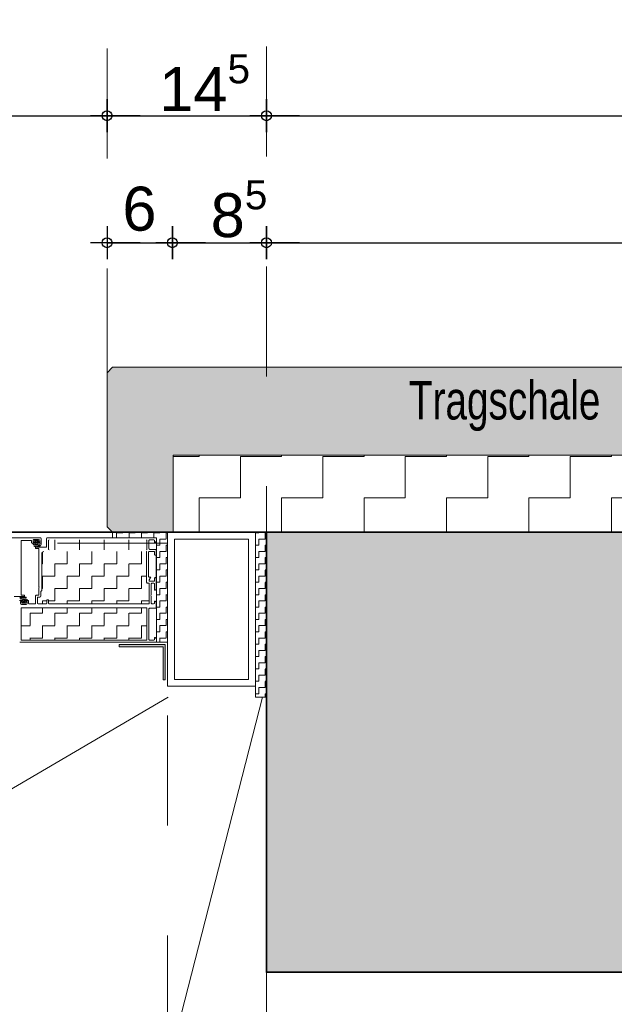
# Model space of a CAD drawing. Header units: metres. Extents: x 1333.9 to 1416.6, y -82.7 to -2.5.
# Tile 116 of 160: x 1412.799 to 1413.34, y -76.585 to -75.69. Entities that reach past the tile are written whole.
import ezdxf

# ---------------------------------------------------------------- set-up
doc = ezdxf.new("R2010")
doc.units = ezdxf.units.M
doc.header["$PDMODE"] = 65
for name, pattern in [('AUSGEZOGEN', [0]), ('GETRENNT2_S10', [0.225, 0.1, -0.05, 0, -0.025, 0, -0.05]), ('PUNKT2_S9', [0.0015, 0, -0.0015]), ('STRICHPUNKT2_S5', [0.5, 0.35, -0.05, 0.05, -0.05]), ('VERDECKT2_S2', [0.15, 0.1, -0.05])]:
    doc.linetypes.add(name, pattern=pattern)
for name, color, linetype, lineweight in [('XR$9$Achsen', 4, 'AUSGEZOGEN', 13), ('XR$9$Fenster', 3, 'AUSGEZOGEN', 18), ('XR$9$Maßlinie 1_50', 7, 'AUSGEZOGEN', 25), ('XR$9$Muster', 4, 'AUSGEZOGEN', 13), ('XR$9$Möblierung', 4, 'AUSGEZOGEN', 13), ('XR$9$SNL_D_BD_FL_250', 7, 'AUSGEZOGEN', 18), ('XR$9$Text 1_100', 3, 'AUSGEZOGEN', 18), ('XR$9$Türen', 3, 'AUSGEZOGEN', 18), ('XR$9$Wand Mauerwerk tr', 42, 'AUSGEZOGEN', 18)]:
    doc.layers.add(name, color=color, linetype=linetype, lineweight=lineweight)
doc.styles.add('ARIAL', font='arial.ttf')
doc.dimstyles.new('DIMSTYLE_14', dxfattribs={"dimtxt": 0.04, "dimasz": 0.03, "dimexe": 0, "dimexo": 1e-06, "dimgap": 0.02, "dimtad": 2, "dimdec": 1, "dimlfac": 100, "dimrnd": 0.5, "dimzin": 4, "dimdsep": 46, "dimtxsty": 'ARIAL', "dimblk1": 'ALL_ML_KREIS', "dimblk2": 'ALL_ML_KREIS', "dimsah": 1, "dimcen": 0, "dimse1": 1, "dimse2": 1, "dimclrd": 7, "dimclre": 7, "dimclrt": 7, "dimadec": 0, "dimazin": 0, "dimtfac": 1, "dimtdec": 0, "dimtix": 1, "dimtmove": 2, "dimatfit": 3, "dimfxl": 0, "dimtvp": 1.2, "dimtzin": 0, "dimlwd": 0, "dimlwe": 25, "dimarcsym": 0})
doc.dimstyles.new('DIMSTYLE_15', dxfattribs={"dimtxt": 0.04, "dimasz": 0.03, "dimexe": 0, "dimexo": 1e-06, "dimgap": 0.02, "dimtad": 2, "dimdec": 1, "dimlfac": 100, "dimrnd": 0.5, "dimzin": 4, "dimdsep": 46, "dimtxsty": 'ARIAL', "dimblk1": 'ALL_ML_KREIS', "dimblk2": 'ALL_ML_KREIS', "dimsah": 1, "dimcen": 0, "dimse1": 1, "dimse2": 1, "dimclrd": 7, "dimclre": 7, "dimclrt": 7, "dimadec": 0, "dimazin": 0, "dimtfac": 1, "dimtdec": 0, "dimtix": 1, "dimtmove": 2, "dimatfit": 3, "dimfxl": 0, "dimtzin": 0, "dimlwd": 0, "dimlwe": 25, "dimarcsym": 0})
doc.dimstyles.new('DIMSTYLE_25', dxfattribs={"dimtxt": 0.04, "dimasz": 0.03, "dimexe": 0, "dimexo": 1e-06, "dimgap": 0.02, "dimtad": 2, "dimrnd": 0.005, "dimzin": 4, "dimdsep": 46, "dimtxsty": 'ARIAL', "dimblk1": 'ALL_ML_KREIS', "dimblk2": 'ALL_ML_KREIS', "dimsah": 1, "dimcen": 0, "dimse1": 1, "dimse2": 1, "dimclrd": 7, "dimclre": 7, "dimclrt": 7, "dimadec": 0, "dimazin": 0, "dimtfac": 1, "dimtdec": 0, "dimtix": 1, "dimtmove": 2, "dimatfit": 3, "dimfxl": 0, "dimtzin": 0, "dimlwd": 0, "dimlwe": 25, "dimarcsym": 0})
doc.dimstyles.new('DIMSTYLE_28', dxfattribs={"dimtxt": 0.04, "dimasz": 0.03, "dimexe": 0, "dimexo": 1e-06, "dimgap": 0.02, "dimtad": 2, "dimrnd": 0.005, "dimzin": 4, "dimdsep": 46, "dimtxsty": 'ARIAL', "dimblk1": 'ALL_ML_KREIS', "dimblk2": 'ALL_ML_KREIS', "dimsah": 1, "dimcen": 0, "dimse1": 1, "dimse2": 1, "dimclrd": 7, "dimclre": 7, "dimclrt": 7, "dimadec": 0, "dimazin": 0, "dimtfac": 1, "dimtdec": 0, "dimtix": 1, "dimtmove": 2, "dimatfit": 3, "dimfxl": 0, "dimtzin": 0, "dimlwd": 0, "dimlwe": 25, "dimarcsym": 0})
doc.dimstyles.new('DIMSTYLE_36', dxfattribs={"dimtxt": 0.04, "dimasz": 0.03, "dimexe": 0, "dimexo": 1e-06, "dimgap": 0.02, "dimtad": 2, "dimdec": 3, "dimrnd": 0.005, "dimzin": 4, "dimdsep": 46, "dimtxsty": 'ARIAL', "dimblk1": 'ALL_ML_KREIS', "dimblk2": 'ALL_ML_KREIS', "dimsah": 1, "dimcen": 0, "dimse1": 1, "dimse2": 1, "dimclrd": 7, "dimclre": 7, "dimclrt": 7, "dimadec": 0, "dimazin": 0, "dimtfac": 1, "dimtdec": 0, "dimtix": 1, "dimtmove": 2, "dimatfit": 3, "dimfxl": 0, "dimtzin": 0, "dimlwd": 0, "dimlwe": 25, "dimarcsym": 0})
pattern_1 = [(90, (-0.01125, 0.01125), (-0.005625, 0.005625), [0.005625, -0.005625]), (180, (-0.01125, 0.01125), (-0.005625, -0.005625), [0.005625, -0.005625])]
pattern_2 = [(90, (-0.0225, 0.0225), (-0.01125, 0.01125), [0.01125, -0.01125]), (180, (-0.0225, 0.0225), (-0.01125, -0.01125), [0.01125, -0.01125])]

# ---------------------------------------------------------------- blocks, each defined once
blk = doc.blocks.new('ALL_ML_KREIS')
at = {"color": 0, "linetype": 'ByBlock', "lineweight": -2}
for p, q in [((0, -0.5), (0, 0.5)), ((-1, 0), (0.5, 0))]:
    blk.add_line(p, q, dxfattribs=at)
blk.add_circle((0, 0), 0.15, dxfattribs=at)
blk = doc.blocks.new('*D405')
at = {"layer": 'DEFPOINTS', "color": 7, "linetype": 'AUSGEZOGEN', "lineweight": 25, "transparency": 33554687}
for p in [(1411.66877, -75.77765), (1412.87877, -76.03731), (1411.66877, -76.13459)]:
    blk.add_point(p, dxfattribs=at)
at = {"layer": 'XR$9$Maßlinie 1_50', "color": 7, "linetype": 'AUSGEZOGEN', "lineweight": -2, "transparency": 33554687}
blk.add_line((1411.66877, -75.77765), (1412.87877, -75.77765), dxfattribs=at)
at = {"layer": 'XR$9$Maßlinie 1_50', "color": 7, "linetype": 'AUSGEZOGEN', "lineweight": 25, "transparency": 33554687, "xscale": 0.03, "yscale": 0.03, "zscale": 0.03, "rotation": 180}
blk.add_blockref('ALL_ML_KREIS', (1411.66877, -75.77765), dxfattribs=at)
at = {"layer": 'XR$9$Maßlinie 1_50', "color": 7, "linetype": 'AUSGEZOGEN', "lineweight": 25, "transparency": 33554687, "xscale": 0.03, "yscale": 0.03, "zscale": 0.03}
blk.add_blockref('ALL_ML_KREIS', (1412.87877, -75.77765), dxfattribs=at)
at = {"layer": 'XR$9$Maßlinie 1_50', "color": 7, "linetype": 'AUSGEZOGEN', "lineweight": 25, "transparency": 33554687, "insert": (1412.28052, -75.74765), "char_height": 0.04, "width": 0.16, "attachment_point": 5, "style": 'ARIAL'}
blk.add_mtext('\\A1;{\\A1;{1.21\\H0.026400;\\S^ ;}}', dxfattribs=at)
blk = doc.blocks.new('*D412')
at = {"layer": 'DEFPOINTS', "color": 7, "linetype": 'AUSGEZOGEN', "lineweight": 25, "transparency": 33554687}
for p in [(1411.61377, -76.37562), (1412.93377, -76.40884), (1411.61377, -77.19122)]:
    blk.add_point(p, dxfattribs=at)
at = {"layer": 'XR$9$Maßlinie 1_50', "color": 7, "linetype": 'AUSGEZOGEN', "lineweight": -2, "transparency": 33554687}
blk.add_line((1411.61377, -77.19122), (1412.93377, -77.19122), dxfattribs=at)
at = {"layer": 'XR$9$Maßlinie 1_50', "color": 7, "linetype": 'AUSGEZOGEN', "lineweight": 25, "transparency": 33554687, "xscale": 0.03, "yscale": 0.03, "zscale": 0.03, "rotation": 180}
blk.add_blockref('ALL_ML_KREIS', (1411.61377, -77.19122), dxfattribs=at)
at = {"layer": 'XR$9$Maßlinie 1_50', "color": 7, "linetype": 'AUSGEZOGEN', "lineweight": 25, "transparency": 33554687, "xscale": 0.03, "yscale": 0.03, "zscale": 0.03}
blk.add_blockref('ALL_ML_KREIS', (1412.93377, -77.19122), dxfattribs=at)
at = {"layer": 'XR$9$Maßlinie 1_50', "color": 7, "linetype": 'AUSGEZOGEN', "lineweight": 25, "transparency": 33554687, "insert": (1412.27686, -77.16051), "char_height": 0.04, "width": 0.16, "attachment_point": 5, "style": 'ARIAL'}
blk.add_mtext('\\A1;{\\A1;{1.32\\H0.026400;\\S^ ;}}', dxfattribs=at)
blk = doc.blocks.new('*D431')
at = {"layer": 'DEFPOINTS', "color": 7, "linetype": 'AUSGEZOGEN', "lineweight": 25, "transparency": 33554687}
for p in [(1411.74877, -76.23826), (1412.79877, -76.24183), (1411.74877, -77.06804)]:
    blk.add_point(p, dxfattribs=at)
at = {"layer": 'XR$9$Maßlinie 1_50', "color": 7, "linetype": 'AUSGEZOGEN', "lineweight": -2, "transparency": 33554687}
blk.add_line((1411.74877, -77.06804), (1412.79877, -77.06804), dxfattribs=at)
at = {"layer": 'XR$9$Maßlinie 1_50', "color": 7, "linetype": 'AUSGEZOGEN', "lineweight": 25, "transparency": 33554687, "xscale": 0.03, "yscale": 0.03, "zscale": 0.03, "rotation": 180}
blk.add_blockref('ALL_ML_KREIS', (1411.74877, -77.06804), dxfattribs=at)
at = {"layer": 'XR$9$Maßlinie 1_50', "color": 7, "linetype": 'AUSGEZOGEN', "lineweight": 25, "transparency": 33554687, "xscale": 0.03, "yscale": 0.03, "zscale": 0.03}
blk.add_blockref('ALL_ML_KREIS', (1412.79877, -77.06804), dxfattribs=at)
at = {"layer": 'XR$9$Maßlinie 1_50', "color": 7, "linetype": 'AUSGEZOGEN', "lineweight": 25, "transparency": 33554687, "insert": (1412.27651, -77.03736), "char_height": 0.04, "width": 0.16, "attachment_point": 5, "style": 'ARIAL'}
blk.add_mtext('\\A1;{\\A1;{1.05\\H0.026400;\\S^ ;}}', dxfattribs=at)
blk = doc.blocks.new('*D432')
at = {"layer": 'DEFPOINTS', "color": 7, "linetype": 'AUSGEZOGEN', "lineweight": 25, "transparency": 33554687}
for p in [(1412.79877, -76.24183), (1412.93377, -76.34683), (1412.79877, -77.06804)]:
    blk.add_point(p, dxfattribs=at)
at = {"layer": 'XR$9$Maßlinie 1_50', "color": 7, "linetype": 'AUSGEZOGEN', "lineweight": -2, "transparency": 33554687}
blk.add_line((1412.79877, -77.06804), (1412.93377, -77.06804), dxfattribs=at)
at = {"layer": 'XR$9$Maßlinie 1_50', "color": 7, "linetype": 'AUSGEZOGEN', "lineweight": 25, "transparency": 33554687, "xscale": 0.03, "yscale": 0.03, "zscale": 0.03, "rotation": 180}
blk.add_blockref('ALL_ML_KREIS', (1412.79877, -77.06804), dxfattribs=at)
at = {"layer": 'XR$9$Maßlinie 1_50', "color": 7, "linetype": 'AUSGEZOGEN', "lineweight": 25, "transparency": 33554687, "xscale": 0.03, "yscale": 0.03, "zscale": 0.03}
blk.add_blockref('ALL_ML_KREIS', (1412.93377, -77.06804), dxfattribs=at)
at = {"layer": 'XR$9$Maßlinie 1_50', "color": 7, "linetype": 'AUSGEZOGEN', "lineweight": 25, "transparency": 33554687, "insert": (1412.88254, -77.03733), "char_height": 0.04, "width": 0.16, "attachment_point": 5, "style": 'ARIAL'}
blk.add_mtext('\\A1;{\\A1;{13\\H0.026400;\\S5^ ;}}', dxfattribs=at)
blk = doc.blocks.new('*D433')
at = {"layer": 'DEFPOINTS', "color": 7, "linetype": 'AUSGEZOGEN', "lineweight": 25, "transparency": 33554687}
for p in [(1412.93377, -76.34683), (1413.02377, -76.55637), (1412.93377, -77.06804)]:
    blk.add_point(p, dxfattribs=at)
at = {"layer": 'XR$9$Maßlinie 1_50', "color": 7, "linetype": 'AUSGEZOGEN', "lineweight": -2, "transparency": 33554687}
blk.add_line((1412.93377, -77.06804), (1413.02377, -77.06804), dxfattribs=at)
at = {"layer": 'XR$9$Maßlinie 1_50', "color": 7, "linetype": 'AUSGEZOGEN', "lineweight": 25, "transparency": 33554687, "xscale": 0.03, "yscale": 0.03, "zscale": 0.03, "rotation": 180}
blk.add_blockref('ALL_ML_KREIS', (1412.93377, -77.06804), dxfattribs=at)
at = {"layer": 'XR$9$Maßlinie 1_50', "color": 7, "linetype": 'AUSGEZOGEN', "lineweight": 25, "transparency": 33554687, "xscale": 0.03, "yscale": 0.03, "zscale": 0.03}
blk.add_blockref('ALL_ML_KREIS', (1413.02377, -77.06804), dxfattribs=at)
at = {"layer": 'XR$9$Maßlinie 1_50', "color": 7, "linetype": 'AUSGEZOGEN', "lineweight": 25, "transparency": 33554687, "insert": (1412.97846, -77.03736), "char_height": 0.04, "width": 0.12, "attachment_point": 5, "style": 'ARIAL'}
blk.add_mtext('\\A1;{\\A1;{9\\H0.026400;\\S^ ;}}', dxfattribs=at)
blk = doc.blocks.new('*D434')
at = {"layer": 'DEFPOINTS', "color": 7, "linetype": 'AUSGEZOGEN', "lineweight": 25, "transparency": 33554687}
for p in [(1413.02377, -76.55637), (1413.93377, -76.55637), (1413.02377, -77.06804)]:
    blk.add_point(p, dxfattribs=at)
at = {"layer": 'XR$9$Maßlinie 1_50', "color": 7, "linetype": 'AUSGEZOGEN', "lineweight": -2, "transparency": 33554687}
blk.add_line((1413.02377, -77.06804), (1413.93377, -77.06804), dxfattribs=at)
at = {"layer": 'XR$9$Maßlinie 1_50', "color": 7, "linetype": 'AUSGEZOGEN', "lineweight": 25, "transparency": 33554687, "xscale": 0.03, "yscale": 0.03, "zscale": 0.03, "rotation": 180}
blk.add_blockref('ALL_ML_KREIS', (1413.02377, -77.06804), dxfattribs=at)
at = {"layer": 'XR$9$Maßlinie 1_50', "color": 7, "linetype": 'AUSGEZOGEN', "lineweight": 25, "transparency": 33554687, "xscale": 0.03, "yscale": 0.03, "zscale": 0.03}
blk.add_blockref('ALL_ML_KREIS', (1413.93377, -77.06804), dxfattribs=at)
at = {"layer": 'XR$9$Maßlinie 1_50', "color": 7, "linetype": 'AUSGEZOGEN', "lineweight": 25, "transparency": 33554687, "insert": (1413.48082, -77.03736), "char_height": 0.04, "width": 0.16, "attachment_point": 5, "style": 'ARIAL'}
blk.add_mtext('\\A1;{\\A1;{91\\H0.026400;\\S^ ;}}', dxfattribs=at)
blk = doc.blocks.new('*D440')
at = {"layer": 'DEFPOINTS', "color": 7, "linetype": 'AUSGEZOGEN', "lineweight": 25, "transparency": 33554687}
for p in [(1412.87877, -75.89314), (1412.87877, -76.11721), (1412.93821, -76.11637)]:
    blk.add_point(p, dxfattribs=at)
at = {"layer": 'XR$9$Maßlinie 1_50', "color": 7, "linetype": 'AUSGEZOGEN', "lineweight": -2, "transparency": 33554687}
blk.add_line((1412.87877, -75.89314), (1412.93821, -75.89314), dxfattribs=at)
at = {"layer": 'XR$9$Maßlinie 1_50', "color": 7, "linetype": 'AUSGEZOGEN', "lineweight": 25, "transparency": 33554687, "xscale": 0.03, "yscale": 0.03, "zscale": 0.03, "rotation": 180}
blk.add_blockref('ALL_ML_KREIS', (1412.87877, -75.89314), dxfattribs=at)
at = {"layer": 'XR$9$Maßlinie 1_50', "color": 7, "linetype": 'AUSGEZOGEN', "lineweight": 25, "transparency": 33554687, "xscale": 0.03, "yscale": 0.03, "zscale": 0.03}
blk.add_blockref('ALL_ML_KREIS', (1412.93821, -75.89314), dxfattribs=at)
at = {"layer": 'XR$9$Maßlinie 1_50', "color": 7, "linetype": 'AUSGEZOGEN', "lineweight": 25, "transparency": 33554687, "insert": (1412.90823, -75.86246), "char_height": 0.04, "width": 0.12, "attachment_point": 5, "style": 'ARIAL'}
blk.add_mtext('\\A1;{\\A1;{6\\H0.026400;\\S^ ;}}', dxfattribs=at)
blk = doc.blocks.new('*D441')
at = {"layer": 'DEFPOINTS', "color": 7, "linetype": 'AUSGEZOGEN', "lineweight": 25, "transparency": 33554687}
for p in [(1412.93821, -75.89314), (1412.93821, -76.11637), (1413.02377, -76.15637)]:
    blk.add_point(p, dxfattribs=at)
at = {"layer": 'XR$9$Maßlinie 1_50', "color": 7, "linetype": 'AUSGEZOGEN', "lineweight": -2, "transparency": 33554687}
blk.add_line((1412.93821, -75.89314), (1413.02377, -75.89314), dxfattribs=at)
at = {"layer": 'XR$9$Maßlinie 1_50', "color": 7, "linetype": 'AUSGEZOGEN', "lineweight": 25, "transparency": 33554687, "xscale": 0.03, "yscale": 0.03, "zscale": 0.03, "rotation": 180}
blk.add_blockref('ALL_ML_KREIS', (1412.93821, -75.89314), dxfattribs=at)
at = {"layer": 'XR$9$Maßlinie 1_50', "color": 7, "linetype": 'AUSGEZOGEN', "lineweight": 25, "transparency": 33554687, "xscale": 0.03, "yscale": 0.03, "zscale": 0.03}
blk.add_blockref('ALL_ML_KREIS', (1413.02377, -75.89314), dxfattribs=at)
at = {"layer": 'XR$9$Maßlinie 1_50', "color": 7, "linetype": 'AUSGEZOGEN', "lineweight": 25, "transparency": 33554687, "insert": (1412.9988, -75.86246), "char_height": 0.04, "width": 0.12, "attachment_point": 5, "style": 'ARIAL'}
blk.add_mtext('\\A1;{\\A1;{8\\H0.026400;\\S5^ ;}}', dxfattribs=at)
blk = doc.blocks.new('*D442')
at = {"layer": 'DEFPOINTS', "color": 7, "linetype": 'AUSGEZOGEN', "lineweight": 25, "transparency": 33554687}
for p in [(1413.02377, -75.89314), (1413.87877, -76.04451), (1413.02377, -76.15637)]:
    blk.add_point(p, dxfattribs=at)
at = {"layer": 'XR$9$Maßlinie 1_50', "color": 7, "linetype": 'AUSGEZOGEN', "lineweight": -2, "transparency": 33554687}
blk.add_line((1413.02377, -75.89314), (1413.87877, -75.89314), dxfattribs=at)
at = {"layer": 'XR$9$Maßlinie 1_50', "color": 7, "linetype": 'AUSGEZOGEN', "lineweight": 25, "transparency": 33554687, "xscale": 0.03, "yscale": 0.03, "zscale": 0.03, "rotation": 180}
blk.add_blockref('ALL_ML_KREIS', (1413.02377, -75.89314), dxfattribs=at)
at = {"layer": 'XR$9$Maßlinie 1_50', "color": 7, "linetype": 'AUSGEZOGEN', "lineweight": 25, "transparency": 33554687, "xscale": 0.03, "yscale": 0.03, "zscale": 0.03}
blk.add_blockref('ALL_ML_KREIS', (1413.87877, -75.89314), dxfattribs=at)
at = {"layer": 'XR$9$Maßlinie 1_50', "color": 7, "linetype": 'AUSGEZOGEN', "lineweight": 25, "transparency": 33554687, "insert": (1413.46754, -75.86246), "char_height": 0.04, "width": 0.16, "attachment_point": 5, "style": 'ARIAL'}
blk.add_mtext('\\A1;{\\A1;{85\\H0.026400;\\S5^ ;}}', dxfattribs=at)
blk = doc.blocks.new('*D444')
at = {"layer": 'DEFPOINTS', "color": 7, "linetype": 'AUSGEZOGEN', "lineweight": 25, "transparency": 33554687}
for p in [(1412.87877, -75.65468), (1414.04377, -76.0288), (1412.87877, -76.04319)]:
    blk.add_point(p, dxfattribs=at)
at = {"layer": 'XR$9$Maßlinie 1_50', "color": 7, "linetype": 'AUSGEZOGEN', "lineweight": -2, "transparency": 33554687}
blk.add_line((1412.87877, -75.65468), (1414.04377, -75.65468), dxfattribs=at)
at = {"layer": 'XR$9$Maßlinie 1_50', "color": 7, "linetype": 'AUSGEZOGEN', "lineweight": 25, "transparency": 33554687, "xscale": 0.03, "yscale": 0.03, "zscale": 0.03, "rotation": 180}
blk.add_blockref('ALL_ML_KREIS', (1412.87877, -75.65468), dxfattribs=at)
at = {"layer": 'XR$9$Maßlinie 1_50', "color": 7, "linetype": 'AUSGEZOGEN', "lineweight": 25, "transparency": 33554687, "xscale": 0.03, "yscale": 0.03, "zscale": 0.03}
blk.add_blockref('ALL_ML_KREIS', (1414.04377, -75.65468), dxfattribs=at)
at = {"layer": 'XR$9$Maßlinie 1_50', "color": 7, "linetype": 'AUSGEZOGEN', "lineweight": 25, "transparency": 33554687, "insert": (1413.46823, -75.624), "char_height": 0.04, "width": 0.2, "attachment_point": 5, "style": 'ARIAL'}
blk.add_mtext('\\A1;{\\A1;{1.16\\H0.026400;\\S5^ ;}}', dxfattribs=at)
blk = doc.blocks.new('*D445')
at = {"layer": 'DEFPOINTS', "color": 7, "linetype": 'AUSGEZOGEN', "lineweight": 25, "transparency": 33554687}
for p in [(1412.87877, -75.77765), (1412.87877, -76.12762), (1413.02377, -76.55637)]:
    blk.add_point(p, dxfattribs=at)
at = {"layer": 'XR$9$Maßlinie 1_50', "color": 7, "linetype": 'AUSGEZOGEN', "lineweight": -2, "transparency": 33554687}
blk.add_line((1412.87877, -75.77765), (1413.02377, -75.77765), dxfattribs=at)
at = {"layer": 'XR$9$Maßlinie 1_50', "color": 7, "linetype": 'AUSGEZOGEN', "lineweight": 25, "transparency": 33554687, "xscale": 0.03, "yscale": 0.03, "zscale": 0.03, "rotation": 180}
blk.add_blockref('ALL_ML_KREIS', (1412.87877, -75.77765), dxfattribs=at)
at = {"layer": 'XR$9$Maßlinie 1_50', "color": 7, "linetype": 'AUSGEZOGEN', "lineweight": 25, "transparency": 33554687, "xscale": 0.03, "yscale": 0.03, "zscale": 0.03}
blk.add_blockref('ALL_ML_KREIS', (1413.02377, -75.77765), dxfattribs=at)
at = {"layer": 'XR$9$Maßlinie 1_50', "color": 7, "linetype": 'AUSGEZOGEN', "lineweight": 25, "transparency": 33554687, "insert": (1412.96754, -75.74765), "char_height": 0.04, "width": 0.16, "attachment_point": 5, "style": 'ARIAL'}
blk.add_mtext('\\A1;{\\A1;{14\\H0.026400;\\S5^ ;}}', dxfattribs=at)
blk = doc.blocks.new('*D446')
at = {"layer": 'DEFPOINTS', "color": 7, "linetype": 'AUSGEZOGEN', "lineweight": 25, "transparency": 33554687}
for p in [(1413.02377, -75.77765), (1414.04377, -76.12075), (1413.02377, -76.55637)]:
    blk.add_point(p, dxfattribs=at)
at = {"layer": 'XR$9$Maßlinie 1_50', "color": 7, "linetype": 'AUSGEZOGEN', "lineweight": -2, "transparency": 33554687}
blk.add_line((1413.02377, -75.77765), (1414.04377, -75.77765), dxfattribs=at)
at = {"layer": 'XR$9$Maßlinie 1_50', "color": 7, "linetype": 'AUSGEZOGEN', "lineweight": 25, "transparency": 33554687, "xscale": 0.03, "yscale": 0.03, "zscale": 0.03, "rotation": 180}
blk.add_blockref('ALL_ML_KREIS', (1413.02377, -75.77765), dxfattribs=at)
at = {"layer": 'XR$9$Maßlinie 1_50', "color": 7, "linetype": 'AUSGEZOGEN', "lineweight": 25, "transparency": 33554687, "xscale": 0.03, "yscale": 0.03, "zscale": 0.03}
blk.add_blockref('ALL_ML_KREIS', (1414.04377, -75.77765), dxfattribs=at)
at = {"layer": 'XR$9$Maßlinie 1_50', "color": 7, "linetype": 'AUSGEZOGEN', "lineweight": 25, "transparency": 33554687, "insert": (1413.53686, -75.74697), "char_height": 0.04, "width": 0.16, "attachment_point": 5, "style": 'ARIAL'}
blk.add_mtext('\\A1;{\\A1;{1.02\\H0.026400;\\S^ ;}}', dxfattribs=at)

msp = doc.modelspace()

# ---------------------------------------------------------------- hatches: boundary and pattern name
at = {"layer": 'XR$9$Fenster', "linetype": 'AUSGEZOGEN', "lineweight": 13, "transparency": 33554687}
for points in [[(1412.87877, -76.01137), (1412.87877, -76.15137), (1412.88377, -76.15637), (1412.93877, -76.15637), (1412.93877, -76.08637), (1413.87877, -76.08637), (1413.87877, -76.01137), (1413.87377, -76.00637), (1412.88377, -76.00637)], [(1412.93177, -76.29037), (1412.93177, -76.25837), (1412.88977, -76.25837), (1412.88977, -76.26037), (1412.92977, -76.26037), (1412.92977, -76.29037)]]:
    msp.add_hatch(color=253, dxfattribs=at).paths.add_polyline_path(points)
at = {"layer": 'XR$9$Muster', "linetype": 'AUSGEZOGEN', "lineweight": 13, "transparency": 33554687}
h = msp.add_hatch(dxfattribs=at)
h.set_pattern_fill('MUSTER', color=4, scale=0.0375, angle=90, style=0, pattern_type=2)
h.set_pattern_definition([(90, (-0.075, 0.075), (-0.0375, 0.0375), [0.0375, -0.0375]), (180, (-0.075, 0.075), (-0.0375, -0.0375), [0.0375, -0.0375])])
h.paths.add_polyline_path([(1412.93877, -76.15637), (1413.87877, -76.15637), (1413.87877, -76.08637), (1412.93877, -76.08637)], flags=0)
h = msp.add_hatch(dxfattribs=at)
h.set_pattern_fill('MUSTER', color=4, scale=0.005625, angle=90, style=0, pattern_type=2)
h.set_pattern_definition(pattern_1)
h.paths.add_polyline_path([(1412.92377, -76.16137), (1412.92377, -76.25637), (1412.93377, -76.25637), (1412.93377, -76.15637), (1412.88377, -76.15637), (1412.88377, -76.16137)], flags=0)
h = msp.add_hatch(dxfattribs=at)
h.set_pattern_fill('MUSTER', color=4, scale=0.005625, angle=90, style=0, pattern_type=2)
h.set_pattern_definition(pattern_1)
h.paths.add_polyline_path([(1413.02377, -76.30637), (1413.02377, -76.15637), (1413.01377, -76.15637), (1413.01377, -76.30637)], flags=0)
h = msp.add_hatch(dxfattribs=at)
h.set_pattern_fill('MUSTER', color=4, scale=0.01125, angle=90, style=0, pattern_type=2)
h.set_pattern_definition(pattern_2)
h.paths.add_polyline_path([(1412.91507, -76.16387), (1412.91457, -76.16337), (1412.82597, -76.16337), (1412.82547, -76.16387), (1412.82547, -76.17167), (1412.82597, -76.17217), (1412.91457, -76.17217), (1412.91507, -76.17167)], flags=0)
h = msp.add_hatch(dxfattribs=at)
h.set_pattern_fill('MUSTER', color=4, scale=0.01125, angle=90, style=0, pattern_type=2)
h.set_pattern_definition(pattern_2)
h.paths.add_polyline_path([(1412.82127, -76.17387), (1412.81985, -76.17445), (1412.81927, -76.17587), (1412.81927, -76.20937), (1412.81847, -76.21017), (1412.81847, -76.21427), (1412.81747, -76.21527), (1412.81597, -76.21527), (1412.81547, -76.21577), (1412.81547, -76.22087), (1412.81597, -76.22137), (1412.82337, -76.22137), (1412.82387, -76.22087), (1412.82387, -76.21837), (1412.82437, -76.21787), (1412.82507, -76.21787), (1412.82557, -76.21837), (1412.82557, -76.22087), (1412.82607, -76.22137), (1412.91657, -76.22137), (1412.91707, -76.22087), (1412.91707, -76.20307), (1412.91657, -76.20257), (1412.91577, -76.20257), (1412.91477, -76.20157), (1412.91477, -76.17422), (1412.91429, -76.17387)], flags=0)
h = msp.add_hatch(dxfattribs=at)
h.set_pattern_fill('MUSTER', color=4, scale=0.01125, angle=90, style=0, pattern_type=2)
h.set_pattern_definition(pattern_2)
h.paths.add_polyline_path([(1412.91507, -76.22557), (1412.91457, -76.22507), (1412.80097, -76.22507), (1412.80047, -76.22557), (1412.80047, -76.25387), (1412.80097, -76.25437), (1412.91457, -76.25437), (1412.91507, -76.25387)], flags=0)
at = {"layer": 'XR$9$Möblierung', "linetype": 'AUSGEZOGEN', "lineweight": 13, "transparency": 33554687}
msp.add_hatch(color=8, dxfattribs=at).paths.add_polyline_path([(1413.93377, -76.15637), (1413.93377, -76.55637), (1413.02377, -76.55637), (1413.02377, -76.15637)], flags=16)

# ---------------------------------------------------------------- linework, layer by layer
at = {"color": 7, "linetype": 'AUSGEZOGEN', "lineweight": 35, "transparency": 33554687}
msp.add_lwpolyline([(1413.93377, -76.15637), (1413.02377, -76.15637), (1413.02377, -76.55637), (1413.93377, -76.55637), (1413.93377, -76.15637)], close=True, dxfattribs=at)
at = {"layer": 'XR$9$Achsen', "color": 4, "linetype": 'STRICHPUNKT2_S5', "lineweight": 35, "transparency": 33554687}
msp.add_line((1410.12163, -76.15637), (1414.92492, -76.15637), dxfattribs=at)
at = {"layer": 'XR$9$Achsen', "color": 7, "linetype": 'AUSGEZOGEN', "lineweight": 13, "transparency": 33554687}
msp.add_line((1412.88377, -76.15637), (1412.88377, -76.16137), dxfattribs=at)
at = {"layer": 'XR$9$Fenster', "color": 7, "linetype": 'AUSGEZOGEN', "lineweight": 13, "transparency": 33554687}
for p, q in [((1413.04877, -76.15637), (1412.96877, -76.15637)), ((1413.02377, -76.30637), (1413.01377, -76.30637))]:
    msp.add_line(p, q, dxfattribs=at)
for points in [[(1412.93377, -76.29637), (1413.01377, -76.29637), (1413.01377, -76.15637), (1412.93377, -76.15637), (1412.93377, -76.29637)], [(1412.94007, -76.29007), (1413.00747, -76.29007), (1413.00747, -76.16267), (1412.94007, -76.16267), (1412.94007, -76.29007)]]:
    msp.add_lwpolyline(points, close=True, dxfattribs=at)
at = {"layer": 'XR$9$Möblierung', "color": 4, "linetype": 'AUSGEZOGEN', "lineweight": 13, "transparency": 33554687}
msp.add_line((1412.92377, -76.25637), (1412.93377, -76.25637), dxfattribs=at)
at = {"layer": 'XR$9$SNL_D_BD_FL_250', "color": 7, "linetype": 'AUSGEZOGEN', "lineweight": 13, "transparency": 33554687}
for p, q in [((1412.81827, -76.16137), (1411.72927, -76.16137)), ((1412.80077, -76.17187), (1412.80077, -76.16427)), ((1412.80127, -76.16377), (1412.80967, -76.16377)), ((1412.81017, -76.16427), (1412.81017, -76.16587)), ((1412.81067, -76.16637), (1412.81197, -76.16637)), ((1412.81247, -76.16287), (1412.81647, -76.16287)), ((1412.81697, -76.16637), (1412.81827, -76.16637)), ((1412.81877, -76.16587), (1412.81877, -76.16187)), ((1412.82377, -76.16562), (1412.82377, -76.16187)), ((1412.82377, -76.16562), (1412.82377, -76.16187)), ((1412.82377, -76.16937), (1412.82377, -76.16187)), ((1412.82547, -76.16387), (1412.82547, -76.17167)), ((1412.91507, -76.17167), (1412.91507, -76.16387)), ((1412.91677, -76.16417), (1412.91677, -76.17087)), ((1412.91777, -76.16317), (1412.92107, -76.16317)), ((1412.92377, -76.16137), (1412.92377, -76.25637)), ((1412.81377, -76.17067), (1412.81377, -76.17037)), ((1412.81427, -76.16987), (1412.82327, -76.16987)), ((1412.81627, -76.17117), (1412.81427, -76.17117)), ((1412.81677, -76.17387), (1412.81677, -76.17167)), ((1412.81677, -76.20587), (1412.81677, -76.17387)), ((1412.81677, -76.17726), (1412.81677, -76.17486)), ((1412.91477, -76.20157), (1412.91477, -76.17422)), ((1412.91647, -76.17437), (1412.91647, -76.19657)), ((1412.92187, -76.17387), (1412.91697, -76.17387)), ((1412.91777, -76.17187), (1412.92307, -76.17187)), ((1412.92199, -76.17675), (1412.92199, -76.17399)), ((1412.92327, -76.17705), (1412.92229, -76.17705)), ((1412.92337, -76.17414), (1412.92337, -76.1746)), ((1412.92357, -76.17237), (1412.92357, -76.17387)), ((1412.92357, -76.17487), (1412.92357, -76.17675)), ((1412.92357, -76.19711), (1412.92357, -76.17753)), ((1412.91657, -76.20257), (1412.91577, -76.20257)), ((1412.91697, -76.19707), (1412.91834, -76.19707)), ((1412.91707, -76.22087), (1412.91707, -76.20307)), ((1412.91757, -76.20087), (1412.92187, -76.20087)), ((1412.91877, -76.20357), (1412.91877, -76.21337)), ((1412.92107, -76.20257), (1412.91977, -76.20257)), ((1412.92196, -76.20075), (1412.92196, -76.19791)), ((1412.92199, -76.20075), (1412.92199, -76.19799)), ((1412.92226, -76.19761), (1412.92307, -76.19761)), ((1412.92229, -76.19769), (1412.92327, -76.19769)), ((1412.92337, -76.20014), (1412.92337, -76.20059)), ((1412.92357, -76.19799), (1412.92357, -76.19987)), ((1412.92357, -76.20087), (1412.92357, -76.20787)), ((1412.79427, -76.21487), (1412.80327, -76.21487)), ((1412.79927, -76.21837), (1412.80057, -76.21837)), ((1412.80107, -76.22187), (1412.80507, -76.22187)), ((1412.80377, -76.21437), (1412.80377, -76.21407)), ((1412.80557, -76.21837), (1412.80687, -76.21837)), ((1412.80737, -76.21887), (1412.80737, -76.22087)), ((1412.80787, -76.22137), (1412.81327, -76.22137)), ((1412.81377, -76.22087), (1412.81377, -76.21407)), ((1412.81547, -76.21577), (1412.81547, -76.22087)), ((1412.81747, -76.21527), (1412.81597, -76.21527)), ((1412.81597, -76.22137), (1412.82337, -76.22137)), ((1412.82387, -76.22087), (1412.82387, -76.21837)), ((1412.82437, -76.21787), (1412.82507, -76.21787)), ((1412.82557, -76.21837), (1412.82557, -76.22087)), ((1412.82607, -76.22137), (1412.91657, -76.22137)), ((1412.91877, -76.21437), (1412.91877, -76.22037)), ((1412.91977, -76.22137), (1412.92107, -76.22137)), ((1412.92357, -76.22487), (1412.92357, -76.21977)), ((1412.80047, -76.25387), (1412.80047, -76.22557)), ((1412.80097, -76.22507), (1412.91457, -76.22507)), ((1412.91507, -76.22557), (1412.91507, -76.25387)), ((1412.91677, -76.25357), (1412.91677, -76.22637)), ((1412.91777, -76.22537), (1412.92307, -76.22537)), ((1412.79927, -76.25637), (1412.92377, -76.25637)), ((1412.91457, -76.25437), (1412.80097, -76.25437)), ((1412.88977, -76.26037), (1412.88977, -76.25837)), ((1412.88977, -76.25837), (1412.93177, -76.25837)), ((1412.92107, -76.25457), (1412.91777, -76.25457)), ((1412.93177, -76.29037), (1412.93177, -76.25837)), ((1412.88977, -76.26037), (1412.92977, -76.26037)), ((1412.92977, -76.29037), (1412.92977, -76.26037)), ((1412.92977, -76.29037), (1412.93177, -76.29037))]:
    msp.add_line(p, q, dxfattribs=at)
for points in [[(1412.80327, -76.21357), (1412.80077, -76.21357), (1412.80077, -76.16427)], [(1412.81247, -76.16587), (1412.81247, -76.16537), (1412.81147, -76.16537), (1412.81147, -76.16387)], [(1412.81747, -76.16387), (1412.81747, -76.16537), (1412.81647, -76.16537), (1412.81647, -76.16587)], [(1412.82427, -76.16137), (1412.92377, -76.16137), (1412.92377, -76.16457), (1412.92267, -76.16567), (1412.92207, -76.16567), (1412.92207, -76.16417)], [(1412.81927, -76.17587), (1412.81927, -76.20937), (1412.81847, -76.21017), (1412.81847, -76.21427)], [(1412.91845, -76.19726), (1412.91707, -76.19967), (1412.91707, -76.20037)], [(1412.92257, -76.20887), (1412.92207, -76.20887), (1412.92207, -76.20357)], [(1412.81427, -76.21357), (1412.81677, -76.21357), (1412.81677, -76.20687)], [(1412.79922, -76.21607), (1412.79988, -76.21569), (1412.80035, -76.21548), (1412.80087, -76.21529), (1412.80139, -76.21513), (1412.80192, -76.21503), (1412.80247, -76.215), (1412.80297, -76.215), (1412.8036, -76.21507), (1412.8036, -76.21507), (1412.80421, -76.2152), (1412.80481, -76.21539), (1412.80531, -76.21577), (1412.80512, -76.21616), (1412.80456, -76.21605), (1412.80403, -76.21588), (1412.80349, -76.21576), (1412.80294, -76.2157), (1412.80112, -76.21595), (1412.79976, -76.21699), (1412.80017, -76.21727), (1412.80096, -76.21709), (1412.80177, -76.21697), (1412.80258, -76.21692), (1412.8034, -76.21694), (1412.80421, -76.21702), (1412.80501, -76.21717), (1412.8058, -76.21739), (1412.80655, -76.21837), (1412.80498, -76.21837), (1412.80481, -76.21845), (1412.80478, -76.21857), (1412.80478, -76.21952), (1412.80512, -76.22001), (1412.80473, -76.22075), (1412.80459, -76.22086), (1412.80155, -76.22086), (1412.80142, -76.22076), (1412.80095, -76.22004), (1412.801, -76.21978), (1412.80137, -76.21953), (1412.80137, -76.21857), (1412.80129, -76.2184), (1412.80117, -76.21837), (1412.79902, -76.21837)], [(1412.80107, -76.21887), (1412.80107, -76.21937), (1412.80007, -76.21937), (1412.80007, -76.22087)], [(1412.80607, -76.22087), (1412.80607, -76.21937), (1412.80507, -76.21937), (1412.80507, -76.21887)], [(1412.92207, -76.22037), (1412.92207, -76.21887), (1412.92267, -76.21887), (1412.92357, -76.21977)], [(1412.79927, -76.25637), (1412.92377, -76.25637), (1412.92377, -76.25317), (1412.92267, -76.25207), (1412.92207, -76.25207), (1412.92207, -76.25357)]]:
    msp.add_lwpolyline(points, dxfattribs=at)
for points in [[(1412.81394, -76.16967), (1412.81333, -76.16954), (1412.81273, -76.16935), (1412.81223, -76.16897), (1412.81242, -76.16858), (1412.81298, -76.16869), (1412.81351, -76.16886), (1412.81405, -76.16898), (1412.8146, -76.16904), (1412.81642, -76.16879), (1412.81778, -76.16775), (1412.81737, -76.16747), (1412.81658, -76.16765), (1412.81577, -76.16777), (1412.81496, -76.16782), (1412.81414, -76.1678), (1412.81333, -76.16772), (1412.81253, -76.16757), (1412.81174, -76.16735), (1412.81099, -76.16637), (1412.81256, -76.16637), (1412.81273, -76.16629), (1412.81276, -76.16617), (1412.81276, -76.16522), (1412.81242, -76.16473), (1412.81281, -76.16399), (1412.81295, -76.16388), (1412.81599, -76.16388), (1412.81612, -76.16398), (1412.81659, -76.1647), (1412.81654, -76.16496), (1412.81617, -76.16521), (1412.81617, -76.16617), (1412.81625, -76.16634), (1412.81637, -76.16637), (1412.81852, -76.16637), (1412.81868, -76.16646), (1412.81871, -76.16658), (1412.81871, -76.16758), (1412.81832, -76.16867), (1412.81766, -76.16905), (1412.81719, -76.16926), (1412.81667, -76.16945), (1412.81615, -76.16961), (1412.81562, -76.16971), (1412.81507, -76.16974), (1412.81457, -76.16974), (1412.81394, -76.16967)], [(1412.81551, -76.16708), (1412.81587, -76.16637), (1412.81528, -76.1661), (1412.81367, -76.16609), (1412.81306, -76.16637), (1412.81352, -76.16703), (1412.81418, -76.1671), (1412.81494, -76.16712), (1412.81551, -76.16708)], [(1412.81507, -76.16558), (1412.81537, -76.16528), (1412.81537, -76.16458), (1412.81447, -76.16474), (1412.81357, -76.16458), (1412.81357, -76.16528), (1412.81387, -76.16558), (1412.81507, -76.16558)], [(1412.80203, -76.21766), (1412.80167, -76.21837), (1412.80226, -76.21864), (1412.80387, -76.21865), (1412.80448, -76.21837), (1412.80402, -76.21771), (1412.80336, -76.21764), (1412.8026, -76.21762), (1412.80203, -76.21766)], [(1412.80247, -76.21916), (1412.80217, -76.21946), (1412.80217, -76.22016), (1412.80307, -76.22), (1412.80397, -76.22016), (1412.80397, -76.21946), (1412.80367, -76.21916), (1412.80247, -76.21916)]]:
    msp.add_lwpolyline(points, close=True, dxfattribs=at)
for centre, radius, start, end in [((1412.80127, -76.16427), 0.0005, 90, 179.99656), ((1412.80967, -76.16427), 0.0005, 0.00064, 89.99936), ((1412.81067, -76.16587), 0.0005, 179.99917, 270.00083), ((1412.81247, -76.16387), 0.001, 89.99947, 180.00053), ((1412.81197, -76.16587), 0.0005, 270.00328, 359.99672), ((1412.81647, -76.16387), 0.001, 0.00191, 89.99809), ((1412.81697, -76.16587), 0.0005, 179.99937, 270.00063), ((1412.81827, -76.16187), 0.0005, 0.00237, 89.99854), ((1412.81827, -76.16587), 0.0005, 270.00328, 359.99672), ((1412.82427, -76.16187), 0.0005, 90.00064, 179.99936), ((1412.82597, -76.16387), 0.0005, 90.00614, 179.99821), ((1412.91457, -76.16387), 0.0005, 0.00348, 89.99652), ((1412.91777, -76.16417), 0.001, 89.99957, 180.00043), ((1412.92107, -76.16417), 0.001, 359.99959, 90.00046), ((1412.81427, -76.17037), 0.0005, 89.99827, 180.00345), ((1412.81427, -76.17067), 0.0005, 180.00087, 269.99822), ((1412.81627, -76.17167), 0.0005, 359.99647, 90.00262), ((1412.82127, -76.17587), 0.002, 90, 180), ((1412.82327, -76.16937), 0.0005, 270.00064, 359.99936), ((1412.82597, -76.17167), 0.0005, 180, 270), ((1412.91429, -76.17437), 0.0005, 17.74493, 90.00092), ((1412.91457, -76.17167), 0.0005, 270.00348, 359.99652), ((1412.91697, -76.17437), 0.0005, 89.99654, 180.00093), ((1412.91777, -76.17087), 0.001, 179.99957, 270.00043), ((1412.92187, -76.17399), 0.00012, 0, 90), ((1412.92229, -76.17675), 0.0003, 180, 270), ((1412.92307, -76.17237), 0.0005, 0, 90), ((1412.92307, -76.17753), 0.0005, 0, 73.8453), ((1412.92327, -76.17675), 0.0003, 270, 0), ((1412.92365, -76.17414), 0.000279, 106.41993, 181.16454), ((1412.92365, -76.1746), 0.000279, 178.83715, 253.57539), ((1412.91577, -76.20157), 0.001, 179.99986, 270.00014), ((1412.91697, -76.19657), 0.0005, 180, 270), ((1412.91657, -76.20307), 0.0005, 0, 90), ((1412.91757, -76.20037), 0.0005, 179.99878, 270.00122), ((1412.91833, -76.19721), 0.000139, 335.94092, 86.60869), ((1412.91977, -76.20357), 0.001, 90.00009, 180.00037), ((1412.92107, -76.20357), 0.001, 359.99914, 90.0004), ((1412.92187, -76.20075), 0.00012, 270, 0), ((1412.92226, -76.19791), 0.0003, 90, 180.00787), ((1412.92229, -76.19799), 0.0003, 90, 180), ((1412.92307, -76.19711), 0.0005, 270, 0), ((1412.92327, -76.19799), 0.0003, 0, 90), ((1412.92365, -76.20013), 0.000279, 106.42461, 181.16285), ((1412.92365, -76.2006), 0.000279, 178.83546, 253.58007), ((1412.80327, -76.21407), 0.0005, 0.00015, 89.99985), ((1412.81427, -76.21407), 0.0005, 90.00032, 180), ((1412.81624, -76.20637), 0.000725, 316.39481, 43.60519), ((1412.91929, -76.21387), 0.000725, 136.39481, 223.60519), ((1412.92257, -76.20787), 0.001, 269.9987, 0.00348), ((1412.80107, -76.22087), 0.001, 180.00054, 269.99946), ((1412.80057, -76.21887), 0.0005, 359.99646, 90.00789), ((1412.80327, -76.21437), 0.0005, 270.00032, 0.0006), ((1412.80557, -76.21887), 0.0005, 90.00035, 179.99965), ((1412.80507, -76.22087), 0.001, 270, 0), ((1412.80687, -76.21737), 0.001, 180, 270), ((1412.80687, -76.21887), 0.0005, 0, 90.00178), ((1412.80787, -76.22087), 0.0005, 179.99957, 270.00043), ((1412.81327, -76.22087), 0.0005, 269.99838, 359.99807), ((1412.81597, -76.21577), 0.0005, 89.99839, 180.00161), ((1412.81597, -76.22087), 0.0005, 180.00487, 269.99948), ((1412.81747, -76.21427), 0.001, 270.00305, 359.99649), ((1412.82337, -76.22087), 0.0005, 269.99822, 0), ((1412.82437, -76.21837), 0.0005, 89.99957, 180.00043), ((1412.82507, -76.21837), 0.0005, 0, 90.00178), ((1412.82607, -76.22087), 0.0005, 179.99849, 270.00151), ((1412.91657, -76.22087), 0.0005, 269.99816, 0), ((1412.91977, -76.22037), 0.001, 179.99908, 270.00092), ((1412.92107, -76.22037), 0.001, 270.00035, 359.99965), ((1412.80097, -76.22557), 0.0005, 90, 180), ((1412.91457, -76.22557), 0.0005, 0.00348, 89.99652), ((1412.91777, -76.22637), 0.001, 89.99957, 180.00043), ((1412.92307, -76.22487), 0.0005, 270, 0), ((1412.80097, -76.25387), 0.0005, 180.00179, 269.99386), ((1412.91457, -76.25387), 0.0005, 269.99646, 0.00789), ((1412.91777, -76.25357), 0.001, 180.00039, 270.00047), ((1412.92107, -76.25357), 0.001, 269.99954, 0.00041)]:
    msp.add_arc(centre, radius, start, end, dxfattribs=at)
at = {"layer": 'XR$9$Türen', "color": 4, "linetype": 'AUSGEZOGEN', "lineweight": 13, "transparency": 33554687}
msp.add_line((1413.01377, -76.15637), (1413.01377, -76.30637), dxfattribs=at)
at = {"layer": 'XR$9$Wand Mauerwerk tr', "color": 52, "linetype": 'PUNKT2_S9', "lineweight": 13, "transparency": 33554687}
for p, q in [((1412.87877, -76.01643), (1412.87877, -75.55954)), ((1412.93377, -77.22301), (1412.93377, -76.29637))]:
    msp.add_line(p, q, dxfattribs=at)
at = {"layer": 'XR$9$Wand Mauerwerk tr', "color": 7, "linetype": 'GETRENNT2_S10', "lineweight": 13, "transparency": 33554687}
for p, q in [((1413.02377, -75.71458), (1413.02377, -76.15637)), ((1413.02377, -76.55637), (1413.02377, -77.22301))]:
    msp.add_line(p, q, dxfattribs=at)
at = {"layer": 'XR$9$Wand Mauerwerk tr', "color": 7, "linetype": 'AUSGEZOGEN', "lineweight": 18, "transparency": 33554687}
for p, q in [((1412.88377, -76.00637), (1412.87877, -76.01137)), ((1412.88377, -76.00637), (1413.87377, -76.00637)), ((1412.88377, -76.00637), (1413.87377, -76.00637)), ((1412.87877, -76.15137), (1412.87877, -76.01137)), ((1412.93877, -76.15637), (1412.93877, -76.08637)), ((1412.93877, -76.08637), (1413.87877, -76.08637)), ((1412.88377, -76.15637), (1412.87877, -76.15137)), ((1412.88377, -76.15637), (1413.07877, -76.15637))]:
    msp.add_line(p, q, dxfattribs=at)
at = {"layer": 'XR$9$Wand Mauerwerk tr', "color": 7, "linetype": 'VERDECKT2_S2', "lineweight": 13, "transparency": 33554687}
msp.add_line((1412.93377, -76.16637), (1411.61377, -76.16637), dxfattribs=at)
at = {"layer": 'XR$9$Wand Mauerwerk tr', "color": 7, "linetype": 'AUSGEZOGEN', "lineweight": 13, "transparency": 33554687}
for p, q in [((1412.53295, -76.54118), (1412.93442, -76.30637)), ((1412.93476, -76.63903), (1413.02004, -76.30637))]:
    msp.add_line(p, q, dxfattribs=at)

# ---------------------------------------------------------------- texts
at = {"layer": 'XR$9$Text 1_100', "color": 3, "linetype": 'AUSGEZOGEN', "lineweight": 18, "transparency": 33554687, "insert": (1413.15342, -76.06437), "char_height": 0.035, "width": 0.186306, "attachment_point": 7, "style": 'ARIAL'}
msp.add_mtext('\\W0.72;Tragschale', dxfattribs=at)

# ---------------------------------------------------------------- dimensions: what is measured, and where the dimension line sits
at = {"layer": 'XR$9$Maßlinie 1_50', "color": 7, "linetype": 'AUSGEZOGEN', "lineweight": 25, "transparency": 33554687}
for base, p1, p2, dimstyle, picture, middle in [((1414.04377, -75.65468), (1412.87877, -76.04319), (1414.04377, -76.0288), 'DIMSTYLE_36', '*D444', (1413.46823, -75.624)), ((1413.02377, -75.77765), (1412.87877, -76.12762), (1413.02377, -76.55637), 'DIMSTYLE_14', '*D445', (1412.96754, -75.74765)), ((1414.04377, -75.77765), (1413.02377, -76.55637), (1414.04377, -76.12075), 'DIMSTYLE_28', '*D446', (1413.53686, -75.74697)), ((1412.87877, -75.77765), (1411.66877, -76.13459), (1412.87877, -76.03731), 'DIMSTYLE_25', '*D405', (1412.28052, -75.74765)), ((1412.93821, -75.89314), (1412.87877, -76.11721), (1412.93821, -76.11637), 'DIMSTYLE_14', '*D440', (1412.90823, -75.86246)), ((1413.02377, -75.89314), (1412.93821, -76.11637), (1413.02377, -76.15637), 'DIMSTYLE_14', '*D441', (1412.9988, -75.86246)), ((1413.87877, -75.89314), (1413.02377, -76.15637), (1413.87877, -76.04451), 'DIMSTYLE_15', '*D442', (1413.46754, -75.86246)), ((1412.79877, -77.06804), (1411.74877, -76.23826), (1412.79877, -76.24183), 'DIMSTYLE_28', '*D431', (1412.27651, -77.03736)), ((1412.93377, -77.06804), (1412.79877, -76.24183), (1412.93377, -76.34683), 'DIMSTYLE_14', '*D432', (1412.88254, -77.03733)), ((1413.02377, -77.06804), (1412.93377, -76.34683), (1413.02377, -76.55637), 'DIMSTYLE_14', '*D433', (1412.97846, -77.03736)), ((1412.93377, -77.19122), (1411.61377, -76.37562), (1412.93377, -76.40884), 'DIMSTYLE_28', '*D412', (1412.27686, -77.16051)), ((1413.93377, -77.06804), (1413.02377, -76.55637), (1413.93377, -76.55637), 'DIMSTYLE_15', '*D434', (1413.48082, -77.03736))]:
    dim = msp.add_linear_dim(base=base, p1=p1, p2=p2, dimstyle=dimstyle, override={"dimpost": '<>', "dimclrd": 7, "dimclre": 7, "dimclrt": 7, "dimlwd": 0, "dimlwe": 25}, dxfattribs=at)
    dim.commit()
    dim.dimension.update_dxf_attribs({"geometry": picture, "text_midpoint": middle, "dimtype": 160})

doc.saveas('drawing.dxf')
